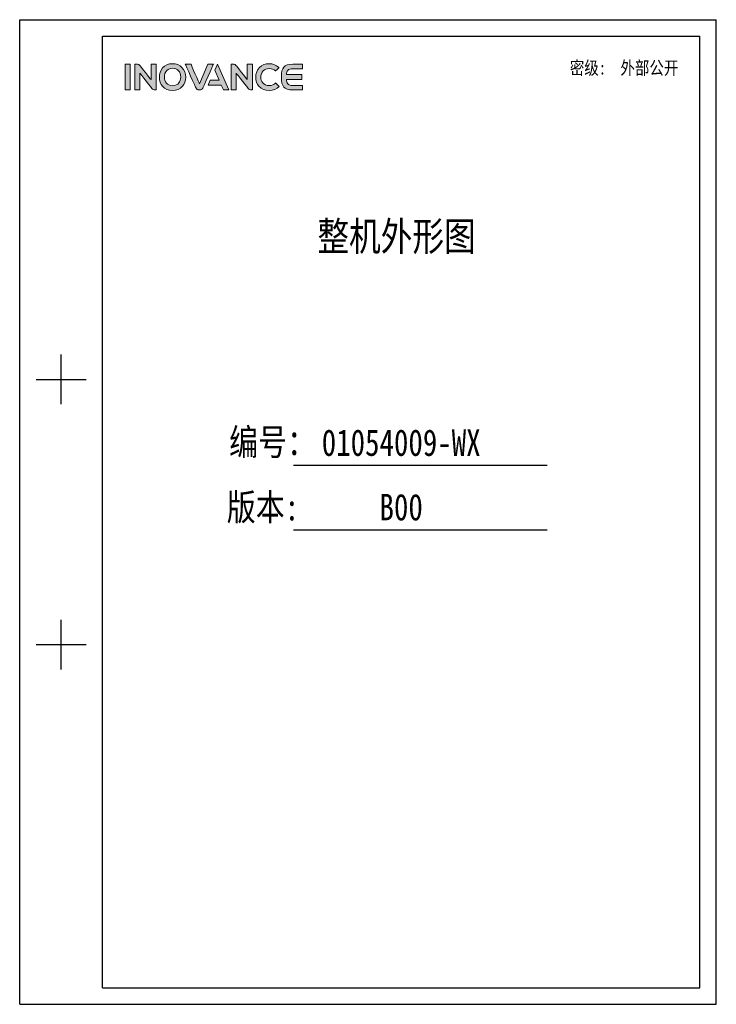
# Model space of a CAD drawing. Header units: millimetres. Extents: x -57 to 1892, y -935 to -279.
# Tile 1 of 40: x -57 to 407, y -935 to -279. Entities that reach past the tile are written whole.
import ezdxf
from ezdxf.enums import TextEntityAlignment as Align

# ---------------------------------------------------------------- set-up
doc = ezdxf.new("R2010")
doc.units = ezdxf.units.MM
doc.header["$LTSCALE"] = 30.734
doc.layers.get('0').update_dxf_attribs({"linetype": 'CONTINUOUS'})
doc.layers.add('Drawing', color=7, linetype='CONTINUOUS')
doc.layers.add('logo-蓝色', color=142, linetype='CONTINUOUS')
doc.styles.add('仿宋体', font='STFANGSO.TTF', dxfattribs={"width": 0.8})

# ---------------------------------------------------------------- blocks, each defined once
blk = doc.blocks.new('1')
at = {"layer": 'logo-蓝色'}
h = blk.add_hatch(color=256, dxfattribs=at)
h.dxf.hatch_style = 1
edge = h.paths.add_edge_path()
edge.add_spline(control_points=[(4238.3, 1447.6), (4238.3, 1447.6), (4245.7, 1447.6), (4245.7, 1447.6), (4245.7, 1447.6), (4245.7, 1447.6), (4245.7, 1484.7), (4245.7, 1484.7), (4245.7, 1484.7), (4245.7, 1484.7), (4238.3, 1484.7), (4238.3, 1484.7), (4238.3, 1484.7), (4238.3, 1484.7), (4238.3, 1447.6), (4238.3, 1447.6)], knot_values=[0, 0, 0, 0, 0.25, 0.25, 0.25, 0.25, 0.5, 0.5, 0.5, 0.5, 0.75, 0.75, 0.75, 0.75, 1, 1, 1, 1], degree=3, periodic=1)
h = blk.add_hatch(color=256, dxfattribs=at)
h.dxf.hatch_style = 1
edge = h.paths.add_edge_path()
edge.add_spline(control_points=[(4275.8, 1484.8), (4275.8, 1484.8), (4275.8, 1462.4), (4275.8, 1462.4), (4275.8, 1462.4), (4275.8, 1462.4), (4259.4, 1483.1), (4259.4, 1483.1), (4259.4, 1483.1), (4258.7, 1484.1), (4257.5, 1484.7), (4256.2, 1484.7), (4256.2, 1484.7), (4256.2, 1484.7), (4252.2, 1484.7), (4252.2, 1484.7), (4252.2, 1484.7), (4252.2, 1484.7), (4252.2, 1447.6), (4252.2, 1447.6), (4252.2, 1447.6), (4252.2, 1447.6), (4259.6, 1447.6), (4259.6, 1447.6), (4259.6, 1447.6), (4259.6, 1447.6), (4259.6, 1471.8), (4259.6, 1471.8), (4259.6, 1471.8), (4259.6, 1471.8), (4278, 1448.7), (4278, 1448.7), (4278, 1448.7), (4278.5, 1448), (4279.3, 1447.6), (4280.3, 1447.6), (4280.3, 1447.6), (4280.3, 1447.6), (4283.2, 1447.6), (4283.2, 1447.6), (4283.2, 1447.6), (4283.2, 1447.6), (4283.2, 1484.8), (4283.2, 1484.8), (4283.2, 1484.8), (4283.2, 1484.8), (4275.8, 1484.8), (4275.8, 1484.8)], knot_values=[0, 0, 0, 0, 0.083333, 0.083333, 0.083333, 0.083333, 0.166667, 0.166667, 0.166667, 0.166667, 0.25, 0.25, 0.25, 0.25, 0.333333, 0.333333, 0.333333, 0.333333, 0.416667, 0.416667, 0.416667, 0.416667, 0.5, 0.5, 0.5, 0.5, 0.583333, 0.583333, 0.583333, 0.583333, 0.666667, 0.666667, 0.666667, 0.666667, 0.75, 0.75, 0.75, 0.75, 0.833333, 0.833333, 0.833333, 0.833333, 0.916667, 0.916667, 0.916667, 0.916667, 1, 1, 1, 1], degree=3, periodic=1)
h = blk.add_hatch(color=256, dxfattribs=at)
h.dxf.hatch_style = 1
edge = h.paths.add_edge_path(flags=16)
edge.add_spline(control_points=[(4298.7, 1475.5), (4300.8, 1477.7), (4303.6, 1478.8), (4307, 1478.8), (4307, 1478.8), (4310.4, 1478.8), (4313.2, 1477.7), (4315.3, 1475.6), (4315.3, 1475.6), (4317.6, 1473.2), (4318.8, 1469.7), (4318.8, 1465.9), (4318.8, 1465.9), (4318.7, 1460), (4315.5, 1453.6), (4307, 1453.6), (4307, 1453.6), (4298.6, 1453.6), (4295.4, 1459.9), (4295.2, 1465.8), (4295.2, 1465.8), (4295.1, 1469.6), (4296.4, 1473.2), (4298.7, 1475.5)], knot_values=[0, 0, 0, 0, 0.166667, 0.166667, 0.166667, 0.166667, 0.333333, 0.333333, 0.333333, 0.333333, 0.5, 0.5, 0.5, 0.5, 0.666667, 0.666667, 0.666667, 0.666667, 0.833333, 0.833333, 0.833333, 0.833333, 1, 1, 1, 1], degree=3, periodic=0)
edge = h.paths.add_edge_path()
edge.add_spline(control_points=[(4307, 1485.5), (4293.9, 1485.5), (4287.9, 1475.4), (4287.9, 1465.9), (4287.9, 1465.9), (4287.9, 1460.8), (4289.6, 1456.1), (4292.6, 1452.7), (4292.6, 1452.7), (4296, 1448.9), (4301, 1446.8), (4307, 1446.8), (4307, 1446.8), (4313, 1446.8), (4318, 1448.9), (4321.4, 1452.8), (4321.4, 1452.8), (4324.3, 1456.2), (4326, 1460.9), (4326.1, 1466), (4326.1, 1466), (4326.1, 1471.5), (4324.1, 1476.7), (4320.6, 1480.2), (4320.6, 1480.2), (4317.2, 1483.7), (4312.5, 1485.5), (4307, 1485.5)], knot_values=[0, 0, 0, 0, 0.142857, 0.142857, 0.142857, 0.142857, 0.285714, 0.285714, 0.285714, 0.285714, 0.428571, 0.428571, 0.428571, 0.428571, 0.571429, 0.571429, 0.571429, 0.571429, 0.714286, 0.714286, 0.714286, 0.714286, 0.857143, 0.857143, 0.857143, 0.857143, 1, 1, 1, 1], degree=3, periodic=0)
h = blk.add_hatch(color=256, dxfattribs=at)
h.dxf.hatch_style = 1
edge = h.paths.add_edge_path()
edge.add_spline(control_points=[(4358, 1484.7), (4358, 1484.7), (4345.8, 1456.4), (4345.8, 1456.4), (4345.8, 1456.4), (4345.8, 1456.4), (4333.7, 1484.7), (4333.7, 1484.7), (4333.7, 1484.7), (4333.7, 1484.7), (4325.4, 1484.7), (4325.4, 1484.7), (4325.4, 1484.7), (4325.4, 1484.7), (4341, 1450), (4341, 1450), (4341, 1450), (4341.6, 1448.6), (4343, 1447.6), (4344.7, 1447.6), (4344.7, 1447.6), (4344.7, 1447.6), (4344.7, 1447.6), (4344.7, 1447.6), (4344.7, 1447.6), (4344.7, 1447.6), (4346.9, 1447.6), (4346.9, 1447.6), (4346.9, 1447.6), (4346.9, 1447.6), (4347, 1447.6), (4347, 1447.6), (4347, 1447.6), (4348.6, 1447.6), (4350, 1448.6), (4350.6, 1450), (4350.6, 1450), (4350.6, 1450), (4366.2, 1484.7), (4366.2, 1484.7), (4366.2, 1484.7), (4366.2, 1484.7), (4358, 1484.7), (4358, 1484.7)], knot_values=[0, 0, 0, 0, 0.090909, 0.090909, 0.090909, 0.090909, 0.181818, 0.181818, 0.181818, 0.181818, 0.272727, 0.272727, 0.272727, 0.272727, 0.363636, 0.363636, 0.363636, 0.363636, 0.454545, 0.454545, 0.454545, 0.454545, 0.545455, 0.545455, 0.545455, 0.545455, 0.636364, 0.636364, 0.636364, 0.636364, 0.727273, 0.727273, 0.727273, 0.727273, 0.818182, 0.818182, 0.818182, 0.818182, 0.909091, 0.909091, 0.909091, 0.909091, 1, 1, 1, 1], degree=3, periodic=1)
h = blk.add_hatch(color=256, dxfattribs=at)
h.dxf.hatch_style = 1
edge = h.paths.add_edge_path()
edge.add_spline(control_points=[(4371.9, 1484.7), (4371.9, 1484.7), (4368.1, 1476.1), (4368.1, 1476.1), (4368.1, 1476.1), (4368.1, 1476.1), (4374.5, 1461.4), (4374.5, 1461.4), (4374.5, 1461.4), (4374.5, 1461.4), (4361.5, 1461.4), (4361.5, 1461.4), (4361.5, 1461.4), (4361.5, 1461.4), (4358.4, 1454.5), (4358.4, 1454.5), (4358.4, 1454.5), (4358.4, 1454.5), (4377.4, 1454.5), (4377.4, 1454.5), (4377.4, 1454.5), (4377.4, 1454.5), (4380.5, 1447.6), (4380.5, 1447.6), (4380.5, 1447.6), (4380.5, 1447.6), (4388.6, 1447.6), (4388.6, 1447.6), (4388.6, 1447.6), (4388.6, 1447.6), (4371.9, 1484.7), (4371.9, 1484.7)], knot_values=[0, 0, 0, 0, 0.125, 0.125, 0.125, 0.125, 0.25, 0.25, 0.25, 0.25, 0.375, 0.375, 0.375, 0.375, 0.5, 0.5, 0.5, 0.5, 0.625, 0.625, 0.625, 0.625, 0.75, 0.75, 0.75, 0.75, 0.875, 0.875, 0.875, 0.875, 1, 1, 1, 1], degree=3, periodic=1)
h = blk.add_hatch(color=256, dxfattribs=at)
h.dxf.hatch_style = 1
edge = h.paths.add_edge_path()
edge.add_spline(control_points=[(4415.2, 1484.8), (4415.2, 1484.8), (4415.2, 1462.4), (4415.2, 1462.4), (4415.2, 1462.4), (4415.2, 1462.4), (4398.8, 1483.1), (4398.8, 1483.1), (4398.8, 1483.1), (4398.1, 1484.1), (4397, 1484.7), (4395.7, 1484.7), (4395.7, 1484.7), (4395.7, 1484.7), (4391.7, 1484.7), (4391.7, 1484.7), (4391.7, 1484.7), (4391.7, 1484.7), (4391.7, 1447.6), (4391.7, 1447.6), (4391.7, 1447.6), (4391.7, 1447.6), (4399, 1447.6), (4399, 1447.6), (4399, 1447.6), (4399, 1447.6), (4399, 1471.8), (4399, 1471.8), (4399, 1471.8), (4399, 1471.8), (4417.4, 1448.7), (4417.4, 1448.7), (4417.4, 1448.7), (4418, 1448), (4418.8, 1447.6), (4419.7, 1447.6), (4419.7, 1447.6), (4419.7, 1447.6), (4422.6, 1447.6), (4422.6, 1447.6), (4422.6, 1447.6), (4422.6, 1447.6), (4422.6, 1484.8), (4422.6, 1484.8), (4422.6, 1484.8), (4422.6, 1484.8), (4415.2, 1484.8), (4415.2, 1484.8)], knot_values=[0, 0, 0, 0, 0.083333, 0.083333, 0.083333, 0.083333, 0.166667, 0.166667, 0.166667, 0.166667, 0.25, 0.25, 0.25, 0.25, 0.333333, 0.333333, 0.333333, 0.333333, 0.416667, 0.416667, 0.416667, 0.416667, 0.5, 0.5, 0.5, 0.5, 0.583333, 0.583333, 0.583333, 0.583333, 0.666667, 0.666667, 0.666667, 0.666667, 0.75, 0.75, 0.75, 0.75, 0.833333, 0.833333, 0.833333, 0.833333, 0.916667, 0.916667, 0.916667, 0.916667, 1, 1, 1, 1], degree=3, periodic=1)
h = blk.add_hatch(color=256, dxfattribs=at)
h.dxf.hatch_style = 1
edge = h.paths.add_edge_path()
edge.add_spline(control_points=[(4456.1, 1457.4), (4453.9, 1455.2), (4450.4, 1453.8), (4447.1, 1453.8), (4447.1, 1453.8), (4438, 1453.8), (4434.7, 1460.1), (4434.7, 1466), (4434.7, 1466), (4434.7, 1469.5), (4435.9, 1472.8), (4438.2, 1475.1), (4438.2, 1475.1), (4440.4, 1477.3), (4443.4, 1478.4), (4447.1, 1478.4), (4447.1, 1478.4), (4450.5, 1478.4), (4453.5, 1477.2), (4455.8, 1475), (4455.8, 1475), (4455.8, 1475), (4455.9, 1474.9), (4455.9, 1474.9), (4455.9, 1474.9), (4455.9, 1474.9), (4460.9, 1479.7), (4460.9, 1479.7), (4460.9, 1479.7), (4460.9, 1479.7), (4460.7, 1479.8), (4460.7, 1479.8), (4460.7, 1479.8), (4456.9, 1483.5), (4452.2, 1485.5), (4447.1, 1485.5), (4447.1, 1485.5), (4441.3, 1485.5), (4436.4, 1483.6), (4432.9, 1480.1), (4432.9, 1480.1), (4429.4, 1476.6), (4427.4, 1471.4), (4427.4, 1465.9), (4427.4, 1465.9), (4427.5, 1460.8), (4429.1, 1456.1), (4432.1, 1452.8), (4432.1, 1452.8), (4435.6, 1448.9), (4440.8, 1446.8), (4447.1, 1446.8), (4447.1, 1446.8), (4452.6, 1446.8), (4457.5, 1448.7), (4461.2, 1452.3), (4461.2, 1452.3), (4461.2, 1452.3), (4461.3, 1452.5), (4461.3, 1452.5), (4461.3, 1452.5), (4461.3, 1452.5), (4456.3, 1457.6), (4456.3, 1457.6), (4456.3, 1457.6), (4456.3, 1457.6), (4456.1, 1457.4), (4456.1, 1457.4)], knot_values=[0, 0, 0, 0, 0.058824, 0.058824, 0.058824, 0.058824, 0.117647, 0.117647, 0.117647, 0.117647, 0.176471, 0.176471, 0.176471, 0.176471, 0.235294, 0.235294, 0.235294, 0.235294, 0.294118, 0.294118, 0.294118, 0.294118, 0.352941, 0.352941, 0.352941, 0.352941, 0.411765, 0.411765, 0.411765, 0.411765, 0.470588, 0.470588, 0.470588, 0.470588, 0.529412, 0.529412, 0.529412, 0.529412, 0.588235, 0.588235, 0.588235, 0.588235, 0.647059, 0.647059, 0.647059, 0.647059, 0.705882, 0.705882, 0.705882, 0.705882, 0.764706, 0.764706, 0.764706, 0.764706, 0.823529, 0.823529, 0.823529, 0.823529, 0.882353, 0.882353, 0.882353, 0.882353, 0.941176, 0.941176, 0.941176, 0.941176, 1, 1, 1, 1], degree=3, periodic=0)
h = blk.add_hatch(color=256, dxfattribs=at)
h.dxf.hatch_style = 1
edge = h.paths.add_edge_path()
edge.add_spline(control_points=[(4481.2, 1478.2), (4481.2, 1478.2), (4495.1, 1478.2), (4495.1, 1478.2), (4495.1, 1478.2), (4495.1, 1478.2), (4495.1, 1484.7), (4495.1, 1484.7), (4495.1, 1484.7), (4495.1, 1484.7), (4481.1, 1484.7), (4481.1, 1484.7), (4481.1, 1484.7), (4468.1, 1484.7), (4464.6, 1479.8), (4464.6, 1466.6), (4464.6, 1466.6), (4464.6, 1466.6), (4464.6, 1466.2), (4464.6, 1466.2), (4464.6, 1466.2), (4464.6, 1466.2), (4464.6, 1466.2), (4464.6, 1466.2), (4464.6, 1466.2), (4464.6, 1466.2), (4464.6, 1466.1), (4464.6, 1466.1), (4464.6, 1466.1), (4464.6, 1466.1), (4464.6, 1466.1), (4464.6, 1466.1), (4464.6, 1466.1), (4464.6, 1466.1), (4464.6, 1465.7), (4464.6, 1465.7), (4464.6, 1465.7), (4464.6, 1452.5), (4468.1, 1447.6), (4481.1, 1447.6), (4481.1, 1447.6), (4481.1, 1447.6), (4495.1, 1447.6), (4495.1, 1447.6), (4495.1, 1447.6), (4495.1, 1447.6), (4495.1, 1454), (4495.1, 1454), (4495.1, 1454), (4495.1, 1454), (4481.2, 1454), (4481.2, 1454), (4481.2, 1454), (4477.8, 1454), (4475.2, 1454.7), (4473.7, 1456.5), (4473.7, 1456.5), (4472.4, 1457.9), (4471.8, 1460.1), (4471.7, 1462.7), (4471.7, 1462.7), (4471.7, 1462.7), (4493.9, 1462.7), (4493.9, 1462.7), (4493.9, 1462.7), (4493.9, 1462.7), (4493.9, 1466.2), (4493.9, 1466.2), (4493.9, 1466.2), (4493.9, 1466.2), (4493.9, 1469.6), (4493.9, 1469.6), (4493.9, 1469.6), (4493.9, 1469.6), (4471.7, 1469.6), (4471.7, 1469.6), (4471.7, 1469.6), (4471.8, 1472.2), (4472.4, 1474.4), (4473.7, 1475.8), (4473.7, 1475.8), (4475.2, 1477.6), (4477.8, 1478.2), (4481.2, 1478.2)], knot_values=[0, 0, 0, 0, 0.047619, 0.047619, 0.047619, 0.047619, 0.095238, 0.095238, 0.095238, 0.095238, 0.142857, 0.142857, 0.142857, 0.142857, 0.190476, 0.190476, 0.190476, 0.190476, 0.238095, 0.238095, 0.238095, 0.238095, 0.285714, 0.285714, 0.285714, 0.285714, 0.333333, 0.333333, 0.333333, 0.333333, 0.380952, 0.380952, 0.380952, 0.380952, 0.428571, 0.428571, 0.428571, 0.428571, 0.47619, 0.47619, 0.47619, 0.47619, 0.52381, 0.52381, 0.52381, 0.52381, 0.571429, 0.571429, 0.571429, 0.571429, 0.619048, 0.619048, 0.619048, 0.619048, 0.666667, 0.666667, 0.666667, 0.666667, 0.714286, 0.714286, 0.714286, 0.714286, 0.761905, 0.761905, 0.761905, 0.761905, 0.809524, 0.809524, 0.809524, 0.809524, 0.857143, 0.857143, 0.857143, 0.857143, 0.904762, 0.904762, 0.904762, 0.904762, 0.952381, 0.952381, 0.952381, 0.952381, 1, 1, 1, 1], degree=3, periodic=0)
at = {"linetype": 'Continuous'}
for p, q in [((4085.7, 1549.2), (5094, 1549.2)), ((4085.7, 123.2), (4085.7, 1549.2)), ((5094, 123.2), (5094, 1549.2)), ((4205.8, 1525.2), (5070, 1525.2)), ((4205.8, 147.2), (4205.8, 1525.2)), ((5070, 147.2), (5070, 1525.2)), ((4145.8, 992.3), (4145.8, 1064.3)), ((4109.7, 1028.3), (4181.8, 1028.3)), ((4481.9, 903.9), (4849.2, 903.9)), ((4482.1, 810.5), (4849.2, 810.5)), ((4145.8, 608.2), (4145.8, 680.2)), ((4109.7, 644.2), (4181.8, 644.2)), ((4205.8, 147.2), (5070, 147.2)), ((4085.7, 123.2), (5094, 123.2))]:
    blk.add_line(p, q, dxfattribs=at)
at = {"layer": 'logo-蓝色', "lineweight": 9}
for points, knots in [([(4245.7, 1484.7), (4245.7, 1484.7), (4245.7, 1484.7), (4238.3, 1484.7), (4238.3, 1484.7)], [0.5, 0.5, 0.5, 0.5, 0.5, 0.75, 0.75, 0.75, 0.75]), ([(4238.3, 1484.7), (4238.3, 1484.7), (4238.3, 1484.7), (4238.3, 1447.6), (4238.3, 1447.6)], [0.75, 0.75, 0.75, 0.75, 0.75, 1, 1, 1, 1]), ([(4245.7, 1447.6), (4245.7, 1447.6), (4245.7, 1447.6), (4245.7, 1484.7), (4245.7, 1484.7)], [0.25, 0.25, 0.25, 0.25, 0.25, 0.5, 0.5, 0.5, 0.5]), ([(4256.2, 1484.7), (4256.2, 1484.7), (4256.2, 1484.7), (4252.2, 1484.7), (4252.2, 1484.7)], [0.25, 0.25, 0.25, 0.25, 0.25000001, 0.33333333, 0.33333333, 0.33333333, 0.33333333]), ([(4252.2, 1484.7), (4252.2, 1484.7), (4252.2, 1484.7), (4252.2, 1447.6), (4252.2, 1447.6)], [0.33333333, 0.33333333, 0.33333333, 0.33333333, 0.33333334, 0.41666667, 0.41666667, 0.41666667, 0.41666667]), ([(4259.4, 1483.1), (4259.4, 1483.1), (4258.7, 1484.1), (4257.5, 1484.7), (4256.2, 1484.7)], [0.16666667, 0.16666667, 0.16666667, 0.16666667, 0.16666668, 0.25, 0.25, 0.25, 0.25]), ([(4275.8, 1462.4), (4275.8, 1462.4), (4275.8, 1462.4), (4259.4, 1483.1), (4259.4, 1483.1)], [0.08333333, 0.08333333, 0.08333333, 0.08333333, 0.08333334, 0.16666667, 0.16666667, 0.16666667, 0.16666667]), ([(4283.2, 1484.8), (4283.2, 1484.8), (4283.2, 1484.8), (4275.8, 1484.8), (4275.8, 1484.8)], [0.91666667, 0.91666667, 0.91666667, 0.91666667, 0.91666668, 1, 1, 1, 1]), ([(4283.2, 1447.6), (4283.2, 1447.6), (4283.2, 1447.6), (4283.2, 1484.8), (4283.2, 1484.8)], [0.83333333, 0.83333333, 0.83333333, 0.83333333, 0.83333334, 0.91666667, 0.91666667, 0.91666667, 0.91666667]), ([(4320.6, 1480.2), (4320.6, 1480.2), (4317.2, 1483.7), (4312.5, 1485.5), (4307, 1485.5)], [0.8571429, 0.8571429, 0.8571429, 0.8571429, 0.8571429, 1, 1, 1, 1]), ([(4333.7, 1484.7), (4333.7, 1484.7), (4333.7, 1484.7), (4325.4, 1484.7), (4325.4, 1484.7)], [0.18181818, 0.18181818, 0.18181818, 0.18181818, 0.18181819, 0.27272727, 0.27272727, 0.27272727, 0.27272727]), ([(4325.4, 1484.7), (4325.4, 1484.7), (4325.4, 1484.7), (4341, 1450), (4341, 1450)], [0.27272727, 0.27272727, 0.27272727, 0.27272727, 0.27272728, 0.36363636, 0.36363636, 0.36363636, 0.36363636]), ([(4345.8, 1456.4), (4345.8, 1456.4), (4345.8, 1456.4), (4333.7, 1484.7), (4333.7, 1484.7)], [0.09090909, 0.09090909, 0.09090909, 0.09090909, 0.0909091, 0.18181818, 0.18181818, 0.18181818, 0.18181818]), ([(4350.6, 1450), (4350.6, 1450), (4350.6, 1450), (4366.2, 1484.7), (4366.2, 1484.7)], [0.81818182, 0.81818182, 0.81818182, 0.81818182, 0.81818183, 0.90909091, 0.90909091, 0.90909091, 0.90909091]), ([(4366.2, 1484.7), (4366.2, 1484.7), (4366.2, 1484.7), (4358, 1484.7), (4358, 1484.7)], [0.90909091, 0.90909091, 0.90909091, 0.90909091, 0.90909092, 1, 1, 1, 1]), ([(4388.6, 1447.6), (4388.6, 1447.6), (4388.6, 1447.6), (4371.9, 1484.7), (4371.9, 1484.7)], [0.875, 0.875, 0.875, 0.875, 0.875, 1, 1, 1, 1]), ([(4395.7, 1484.7), (4395.7, 1484.7), (4395.7, 1484.7), (4391.7, 1484.7), (4391.7, 1484.7)], [0.25, 0.25, 0.25, 0.25, 0.25000001, 0.33333333, 0.33333333, 0.33333333, 0.33333333]), ([(4391.7, 1484.7), (4391.7, 1484.7), (4391.7, 1484.7), (4391.7, 1447.6), (4391.7, 1447.6)], [0.33333333, 0.33333333, 0.33333333, 0.33333333, 0.33333334, 0.41666667, 0.41666667, 0.41666667, 0.41666667]), ([(4398.8, 1483.1), (4398.8, 1483.1), (4398.1, 1484.1), (4397, 1484.7), (4395.7, 1484.7)], [0.16666667, 0.16666667, 0.16666667, 0.16666667, 0.16666668, 0.25, 0.25, 0.25, 0.25]), ([(4415.2, 1462.4), (4415.2, 1462.4), (4415.2, 1462.4), (4398.8, 1483.1), (4398.8, 1483.1)], [0.08333333, 0.08333333, 0.08333333, 0.08333333, 0.08333334, 0.16666667, 0.16666667, 0.16666667, 0.16666667]), ([(4422.6, 1484.8), (4422.6, 1484.8), (4422.6, 1484.8), (4415.2, 1484.8), (4415.2, 1484.8)], [0.91666667, 0.91666667, 0.91666667, 0.91666667, 0.91666668, 1, 1, 1, 1]), ([(4422.6, 1447.6), (4422.6, 1447.6), (4422.6, 1447.6), (4422.6, 1484.8), (4422.6, 1484.8)], [0.83333333, 0.83333333, 0.83333333, 0.83333333, 0.83333334, 0.91666667, 0.91666667, 0.91666667, 0.91666667]), ([(4460.7, 1479.8), (4460.7, 1479.8), (4456.9, 1483.5), (4452.2, 1485.5), (4447.1, 1485.5), (4447.1, 1485.5), (4441.3, 1485.5), (4436.4, 1483.6), (4432.9, 1480.1)], [0.4705882, 0.4705882, 0.4705882, 0.4705882, 0.4705882, 0.5294118, 0.5294118, 0.5294118, 0.5294118, 0.5882353, 0.5882353, 0.5882353, 0.5882353]), ([(4481.1, 1484.7), (4481.1, 1484.7), (4468.1, 1484.7), (4464.6, 1479.8), (4464.6, 1466.6)], [0.14285714, 0.14285714, 0.14285714, 0.14285714, 0.14285715, 0.19047619, 0.19047619, 0.19047619, 0.19047619]), ([(4495.1, 1484.7), (4495.1, 1484.7), (4495.1, 1484.7), (4481.1, 1484.7), (4481.1, 1484.7)], [0.0952381, 0.0952381, 0.0952381, 0.0952381, 0.09523811, 0.14285714, 0.14285714, 0.14285714, 0.14285714]), ([(4495.1, 1478.2), (4495.1, 1478.2), (4495.1, 1478.2), (4495.1, 1484.7), (4495.1, 1484.7)], [0.04761905, 0.04761905, 0.04761905, 0.04761905, 0.04761906, 0.0952381, 0.0952381, 0.0952381, 0.0952381]), ([(4259.6, 1447.6), (4259.6, 1447.6), (4259.6, 1447.6), (4259.6, 1471.8), (4259.6, 1471.8)], [0.5, 0.5, 0.5, 0.5, 0.50000001, 0.58333333, 0.58333333, 0.58333333, 0.58333333]), ([(4259.6, 1471.8), (4259.6, 1471.8), (4259.6, 1471.8), (4278, 1448.7), (4278, 1448.7)], [0.58333333, 0.58333333, 0.58333333, 0.58333333, 0.58333334, 0.66666667, 0.66666667, 0.66666667, 0.66666667]), ([(4295.2, 1465.8), (4295.2, 1465.8), (4295.1, 1469.6), (4296.4, 1473.2), (4298.7, 1475.5)], [0.8333333, 0.8333333, 0.8333333, 0.8333333, 0.8333333, 1, 1, 1, 1]), ([(4307, 1478.8), (4307, 1478.8), (4310.4, 1478.8), (4313.2, 1477.7), (4315.3, 1475.6)], [0.1666667, 0.1666667, 0.1666667, 0.1666667, 0.1666667, 0.3333333, 0.3333333, 0.3333333, 0.3333333]), ([(4315.3, 1475.6), (4315.3, 1475.6), (4317.6, 1473.2), (4318.8, 1469.7), (4318.8, 1465.9)], [0.3333333, 0.3333333, 0.3333333, 0.3333333, 0.3333333, 0.5, 0.5, 0.5, 0.5]), ([(4326.1, 1466), (4326.1, 1466), (4326.1, 1471.5), (4324.1, 1476.7), (4320.6, 1480.2)], [0.7142857, 0.7142857, 0.7142857, 0.7142857, 0.7142857, 0.8571429, 0.8571429, 0.8571429, 0.8571429]), ([(4368.1, 1476.1), (4368.1, 1476.1), (4368.1, 1476.1), (4374.5, 1461.4), (4374.5, 1461.4)], [0.125, 0.125, 0.125, 0.125, 0.125, 0.25, 0.25, 0.25, 0.25]), ([(4399, 1447.6), (4399, 1447.6), (4399, 1447.6), (4399, 1471.8), (4399, 1471.8)], [0.5, 0.5, 0.5, 0.5, 0.50000001, 0.58333333, 0.58333333, 0.58333333, 0.58333333]), ([(4399, 1471.8), (4399, 1471.8), (4399, 1471.8), (4417.4, 1448.7), (4417.4, 1448.7)], [0.58333333, 0.58333333, 0.58333333, 0.58333333, 0.58333334, 0.66666667, 0.66666667, 0.66666667, 0.66666667]), ([(4432.9, 1480.1), (4432.9, 1480.1), (4429.4, 1476.6), (4427.4, 1471.4), (4427.4, 1465.9)], [0.58823529, 0.58823529, 0.58823529, 0.58823529, 0.5882353, 0.64705882, 0.64705882, 0.64705882, 0.64705882]), ([(4434.7, 1466), (4434.7, 1466), (4434.7, 1469.5), (4435.9, 1472.8), (4438.2, 1475.1)], [0.11764706, 0.11764706, 0.11764706, 0.11764706, 0.11764707, 0.17647059, 0.17647059, 0.17647059, 0.17647059]), ([(4438.2, 1475.1), (4438.2, 1475.1), (4440.4, 1477.3), (4443.4, 1478.4), (4447.1, 1478.4)], [0.17647059, 0.17647059, 0.17647059, 0.17647059, 0.1764706, 0.23529412, 0.23529412, 0.23529412, 0.23529412]), ([(4447.1, 1478.4), (4447.1, 1478.4), (4450.5, 1478.4), (4453.5, 1477.2), (4455.8, 1475)], [0.23529412, 0.23529412, 0.23529412, 0.23529412, 0.23529413, 0.29411765, 0.29411765, 0.29411765, 0.29411765]), ([(4455.8, 1475), (4455.8, 1475), (4455.8, 1475), (4455.9, 1474.9), (4455.9, 1474.9)], [0.29411765, 0.29411765, 0.29411765, 0.29411765, 0.29411766, 0.35294118, 0.35294118, 0.35294118, 0.35294118]), ([(4455.9, 1474.9), (4455.9, 1474.9), (4455.9, 1474.9), (4460.9, 1479.7), (4460.9, 1479.7)], [0.35294118, 0.35294118, 0.35294118, 0.35294118, 0.35294119, 0.41176471, 0.41176471, 0.41176471, 0.41176471]), ([(4460.9, 1479.7), (4460.9, 1479.7), (4460.9, 1479.7), (4460.7, 1479.8), (4460.7, 1479.8)], [0.41176471, 0.41176471, 0.41176471, 0.41176471, 0.41176472, 0.47058824, 0.47058824, 0.47058824, 0.47058824]), ([(4471.7, 1469.6), (4471.7, 1469.6), (4471.8, 1472.2), (4472.4, 1474.4), (4473.7, 1475.8)], [0.9047619, 0.9047619, 0.9047619, 0.9047619, 0.90476191, 0.95238095, 0.95238095, 0.95238095, 0.95238095]), ([(4493.9, 1469.6), (4493.9, 1469.6), (4493.9, 1469.6), (4471.7, 1469.6), (4471.7, 1469.6)], [0.85714286, 0.85714286, 0.85714286, 0.85714286, 0.85714287, 0.9047619, 0.9047619, 0.9047619, 0.9047619]), ([(4473.7, 1475.8), (4473.7, 1475.8), (4475.2, 1477.6), (4477.8, 1478.2), (4481.2, 1478.2)], [0.95238095, 0.95238095, 0.95238095, 0.95238095, 0.95238096, 1, 1, 1, 1]), ([(4493.9, 1466.2), (4493.9, 1466.2), (4493.9, 1466.2), (4493.9, 1469.6), (4493.9, 1469.6)], [0.80952381, 0.80952381, 0.80952381, 0.80952381, 0.80952382, 0.85714286, 0.85714286, 0.85714286, 0.85714286]), ([(4287.9, 1465.9), (4287.9, 1465.9), (4287.9, 1460.8), (4289.6, 1456.1), (4292.6, 1452.7)], [0.1428571, 0.1428571, 0.1428571, 0.1428571, 0.1428572, 0.2857143, 0.2857143, 0.2857143, 0.2857143]), ([(4318.8, 1465.9), (4318.8, 1465.9), (4318.7, 1460), (4315.5, 1453.6), (4307, 1453.6), (4307, 1453.6), (4298.6, 1453.6), (4295.4, 1459.9), (4295.2, 1465.8)], [0.5, 0.5, 0.5, 0.5, 0.5, 0.6666667, 0.6666667, 0.6666667, 0.6666667, 0.8333333, 0.8333333, 0.8333333, 0.8333333]), ([(4321.4, 1452.8), (4321.4, 1452.8), (4324.3, 1456.2), (4326, 1460.9), (4326.1, 1466)], [0.5714286, 0.5714286, 0.5714286, 0.5714286, 0.5714286, 0.7142857, 0.7142857, 0.7142857, 0.7142857]), ([(4361.5, 1461.4), (4361.5, 1461.4), (4361.5, 1461.4), (4358.4, 1454.5), (4358.4, 1454.5)], [0.375, 0.375, 0.375, 0.375, 0.375, 0.5, 0.5, 0.5, 0.5]), ([(4374.5, 1461.4), (4374.5, 1461.4), (4374.5, 1461.4), (4361.5, 1461.4), (4361.5, 1461.4)], [0.25, 0.25, 0.25, 0.25, 0.25, 0.375, 0.375, 0.375, 0.375]), ([(4427.4, 1465.9), (4427.4, 1465.9), (4427.5, 1460.8), (4429.1, 1456.1), (4432.1, 1452.8)], [0.64705882, 0.64705882, 0.64705882, 0.64705882, 0.64705883, 0.70588235, 0.70588235, 0.70588235, 0.70588235]), ([(4456.1, 1457.4), (4453.9, 1455.2), (4450.4, 1453.8), (4447.1, 1453.8), (4447.1, 1453.8), (4438, 1453.8), (4434.7, 1460.1), (4434.7, 1466)], [0, 0, 0, 0, 0.0588235, 0.0588235, 0.0588235, 0.0588235, 0.1176471, 0.1176471, 0.1176471, 0.1176471]), ([(4456.3, 1457.6), (4456.3, 1457.6), (4456.3, 1457.6), (4456.1, 1457.4), (4456.1, 1457.4)], [0.94117647, 0.94117647, 0.94117647, 0.94117647, 0.94117648, 1, 1, 1, 1]), ([(4461.3, 1452.5), (4461.3, 1452.5), (4461.3, 1452.5), (4456.3, 1457.6), (4456.3, 1457.6)], [0.88235294, 0.88235294, 0.88235294, 0.88235294, 0.88235295, 0.94117647, 0.94117647, 0.94117647, 0.94117647]), ([(4464.6, 1466.6), (4464.6, 1466.6), (4464.6, 1466.6), (4464.6, 1466.2), (4464.6, 1466.2)], [0.19047619, 0.19047619, 0.19047619, 0.19047619, 0.1904762, 0.23809524, 0.23809524, 0.23809524, 0.23809524]), ([(4464.6, 1466.2), (4464.6, 1466.2), (4464.6, 1466.2), (4464.6, 1466.2), (4464.6, 1466.2)], [0.23809524, 0.23809524, 0.23809524, 0.23809524, 0.23809525, 0.28571429, 0.28571429, 0.28571429, 0.28571429]), ([(4464.6, 1466.2), (4464.6, 1466.2), (4464.6, 1466.2), (4464.6, 1466.1), (4464.6, 1466.1)], [0.28571429, 0.28571429, 0.28571429, 0.28571429, 0.2857143, 0.33333333, 0.33333333, 0.33333333, 0.33333333]), ([(4464.6, 1466.1), (4464.6, 1466.1), (4464.6, 1466.1), (4464.6, 1466.1), (4464.6, 1466.1)], [0.33333333, 0.33333333, 0.33333333, 0.33333333, 0.33333334, 0.38095238, 0.38095238, 0.38095238, 0.38095238]), ([(4464.6, 1466.1), (4464.6, 1466.1), (4464.6, 1466.1), (4464.6, 1465.7), (4464.6, 1465.7)], [0.38095238, 0.38095238, 0.38095238, 0.38095238, 0.38095239, 0.42857143, 0.42857143, 0.42857143, 0.42857143]), ([(4464.6, 1465.7), (4464.6, 1465.7), (4464.6, 1452.5), (4468.1, 1447.6), (4481.1, 1447.6)], [0.42857143, 0.42857143, 0.42857143, 0.42857143, 0.42857144, 0.47619048, 0.47619048, 0.47619048, 0.47619048]), ([(4473.7, 1456.5), (4473.7, 1456.5), (4472.4, 1457.9), (4471.8, 1460.1), (4471.7, 1462.7)], [0.66666667, 0.66666667, 0.66666667, 0.66666667, 0.66666668, 0.71428571, 0.71428571, 0.71428571, 0.71428571]), ([(4471.7, 1462.7), (4471.7, 1462.7), (4471.7, 1462.7), (4493.9, 1462.7), (4493.9, 1462.7)], [0.71428571, 0.71428571, 0.71428571, 0.71428571, 0.71428572, 0.76190476, 0.76190476, 0.76190476, 0.76190476]), ([(4495.1, 1454), (4495.1, 1454), (4495.1, 1454), (4481.2, 1454), (4481.2, 1454), (4481.2, 1454), (4477.8, 1454), (4475.2, 1454.7), (4473.7, 1456.5)], [0.57142857, 0.57142857, 0.57142857, 0.57142857, 0.57142858, 0.61904762, 0.61904762, 0.61904762, 0.61904763, 0.66666667, 0.66666667, 0.66666667, 0.66666667]), ([(4493.9, 1462.7), (4493.9, 1462.7), (4493.9, 1462.7), (4493.9, 1466.2), (4493.9, 1466.2)], [0.76190476, 0.76190476, 0.76190476, 0.76190476, 0.76190477, 0.80952381, 0.80952381, 0.80952381, 0.80952381]), ([(4252.2, 1447.6), (4252.2, 1447.6), (4252.2, 1447.6), (4259.6, 1447.6), (4259.6, 1447.6)], [0.41666667, 0.41666667, 0.41666667, 0.41666667, 0.41666668, 0.5, 0.5, 0.5, 0.5]), ([(4278, 1448.7), (4278, 1448.7), (4278.5, 1448), (4279.3, 1447.6), (4280.3, 1447.6)], [0.66666667, 0.66666667, 0.66666667, 0.66666667, 0.66666668, 0.75, 0.75, 0.75, 0.75]), ([(4280.3, 1447.6), (4280.3, 1447.6), (4280.3, 1447.6), (4283.2, 1447.6), (4283.2, 1447.6)], [0.75, 0.75, 0.75, 0.75, 0.75000001, 0.83333333, 0.83333333, 0.83333333, 0.83333333]), ([(4292.6, 1452.7), (4292.6, 1452.7), (4296, 1448.9), (4301, 1446.8), (4307, 1446.8)], [0.2857143, 0.2857143, 0.2857143, 0.2857143, 0.2857143, 0.4285714, 0.4285714, 0.4285714, 0.4285714]), ([(4307, 1446.8), (4307, 1446.8), (4313, 1446.8), (4318, 1448.9), (4321.4, 1452.8)], [0.4285714, 0.4285714, 0.4285714, 0.4285714, 0.4285714, 0.5714286, 0.5714286, 0.5714286, 0.5714286]), ([(4341, 1450), (4341, 1450), (4341.6, 1448.6), (4343, 1447.6), (4344.7, 1447.6)], [0.36363636, 0.36363636, 0.36363636, 0.36363636, 0.36363637, 0.45454545, 0.45454545, 0.45454545, 0.45454545]), ([(4344.7, 1447.6), (4344.7, 1447.6), (4344.7, 1447.6), (4344.7, 1447.6), (4344.7, 1447.6)], [0.45454545, 0.45454545, 0.45454545, 0.45454545, 0.45454546, 0.54545455, 0.54545455, 0.54545455, 0.54545455]), ([(4344.7, 1447.6), (4344.7, 1447.6), (4344.7, 1447.6), (4346.9, 1447.6), (4346.9, 1447.6)], [0.54545455, 0.54545455, 0.54545455, 0.54545455, 0.54545456, 0.63636364, 0.63636364, 0.63636364, 0.63636364]), ([(4346.9, 1447.6), (4346.9, 1447.6), (4346.9, 1447.6), (4347, 1447.6), (4347, 1447.6)], [0.63636364, 0.63636364, 0.63636364, 0.63636364, 0.63636365, 0.72727273, 0.72727273, 0.72727273, 0.72727273]), ([(4347, 1447.6), (4347, 1447.6), (4348.6, 1447.6), (4350, 1448.6), (4350.6, 1450)], [0.72727273, 0.72727273, 0.72727273, 0.72727273, 0.72727274, 0.81818182, 0.81818182, 0.81818182, 0.81818182]), ([(4358.4, 1454.5), (4358.4, 1454.5), (4358.4, 1454.5), (4377.4, 1454.5), (4377.4, 1454.5)], [0.5, 0.5, 0.5, 0.5, 0.5, 0.625, 0.625, 0.625, 0.625]), ([(4377.4, 1454.5), (4377.4, 1454.5), (4377.4, 1454.5), (4380.5, 1447.6), (4380.5, 1447.6)], [0.625, 0.625, 0.625, 0.625, 0.625, 0.75, 0.75, 0.75, 0.75]), ([(4380.5, 1447.6), (4380.5, 1447.6), (4380.5, 1447.6), (4388.6, 1447.6), (4388.6, 1447.6)], [0.75, 0.75, 0.75, 0.75, 0.75, 0.875, 0.875, 0.875, 0.875]), ([(4391.7, 1447.6), (4391.7, 1447.6), (4391.7, 1447.6), (4399, 1447.6), (4399, 1447.6)], [0.41666667, 0.41666667, 0.41666667, 0.41666667, 0.41666668, 0.5, 0.5, 0.5, 0.5]), ([(4417.4, 1448.7), (4417.4, 1448.7), (4418, 1448), (4418.8, 1447.6), (4419.7, 1447.6)], [0.66666667, 0.66666667, 0.66666667, 0.66666667, 0.66666668, 0.75, 0.75, 0.75, 0.75]), ([(4419.7, 1447.6), (4419.7, 1447.6), (4419.7, 1447.6), (4422.6, 1447.6), (4422.6, 1447.6)], [0.75, 0.75, 0.75, 0.75, 0.75000001, 0.83333333, 0.83333333, 0.83333333, 0.83333333]), ([(4432.1, 1452.8), (4432.1, 1452.8), (4435.6, 1448.9), (4440.8, 1446.8), (4447.1, 1446.8), (4447.1, 1446.8), (4452.6, 1446.8), (4457.5, 1448.7), (4461.2, 1452.3)], [0.7058824, 0.7058824, 0.7058824, 0.7058824, 0.7058824, 0.7647059, 0.7647059, 0.7647059, 0.7647059, 0.8235294, 0.8235294, 0.8235294, 0.8235294]), ([(4461.2, 1452.3), (4461.2, 1452.3), (4461.2, 1452.3), (4461.3, 1452.5), (4461.3, 1452.5)], [0.82352941, 0.82352941, 0.82352941, 0.82352941, 0.82352942, 0.88235294, 0.88235294, 0.88235294, 0.88235294]), ([(4481.1, 1447.6), (4481.1, 1447.6), (4481.1, 1447.6), (4495.1, 1447.6), (4495.1, 1447.6)], [0.47619048, 0.47619048, 0.47619048, 0.47619048, 0.47619049, 0.52380952, 0.52380952, 0.52380952, 0.52380952]), ([(4495.1, 1447.6), (4495.1, 1447.6), (4495.1, 1447.6), (4495.1, 1454), (4495.1, 1454)], [0.52380952, 0.52380952, 0.52380952, 0.52380952, 0.52380953, 0.57142857, 0.57142857, 0.57142857, 0.57142857])]:
    blk.add_open_spline(points, degree=3, knots=knots, dxfattribs=at)
for points in [[(4275.8, 1484.8), (4275.8, 1484.8), (4275.8, 1462.4), (4275.8, 1462.4)], [(4307, 1485.5), (4293.9, 1485.5), (4287.9, 1475.4), (4287.9, 1465.9)], [(4358, 1484.7), (4358, 1484.7), (4345.8, 1456.4), (4345.8, 1456.4)], [(4371.9, 1484.7), (4371.9, 1484.7), (4368.1, 1476.1), (4368.1, 1476.1)], [(4415.2, 1484.8), (4415.2, 1484.8), (4415.2, 1462.4), (4415.2, 1462.4)], [(4298.7, 1475.5), (4300.8, 1477.7), (4303.6, 1478.8), (4307, 1478.8)], [(4481.2, 1478.2), (4481.2, 1478.2), (4495.1, 1478.2), (4495.1, 1478.2)], [(4238.3, 1447.6), (4238.3, 1447.6), (4245.7, 1447.6), (4245.7, 1447.6)]]:
    blk.add_open_spline(points, degree=3, dxfattribs=at)
at = {"linetype": 'Continuous', "style": '仿宋体', "width": 0.8}
for s, height, p in [('密级:  外部公开', 19.21, (4882, 1469.8)), ('编号：', 38.41, (4388.9, 918.4)), ('版本:', 38.41, (4385.5, 824))]:
    blk.add_text(s, height=height, dxfattribs=at).set_placement(p)
at = {"linetype": 'Continuous', "lineweight": 0, "ltscale": 0.3, "style": '仿宋体', "width": 0.8}
for tag, height, p in [('编号', 38.4, (4637.9, 936.4)), ('版本', 38.4, (4637.9, 843)), ('编号', 14.4, (5574.2, 169.5))]:
    blk.add_attdef(tag, text='', height=height, dxfattribs=at).set_placement(p, align=Align.MIDDLE)
at = {"layer": 'Drawing', "style": '仿宋体', "width": 0.8}
blk.add_text('整机外形图', height=42.01, dxfattribs=at).set_placement((4516.6, 1214.5))

msp = doc.modelspace()

# ---------------------------------------------------------------- block references
ref = msp.add_blockref('1', (-1938.98, -992.11), dxfattribs=dict(xscale=0.4605890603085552, yscale=0.4605890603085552, zscale=0.4605890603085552))
ref.add_attrib('编号', '01054009-WX', dxfattribs={"linetype": 'Continuous', "lineweight": 0, "ltscale": 0.3, "height": 17.6916, "style": '仿宋体', "width": 0.8}).set_placement((197.19, -560.82), align=Align.MIDDLE)
ref.add_attrib('版本', 'B00', dxfattribs={"linetype": 'Continuous', "lineweight": 0, "ltscale": 0.3, "height": 17.692, "style": '仿宋体', "width": 0.8}).set_placement((197.19, -603.85), align=Align.MIDDLE)

doc.saveas('drawing.dxf')
